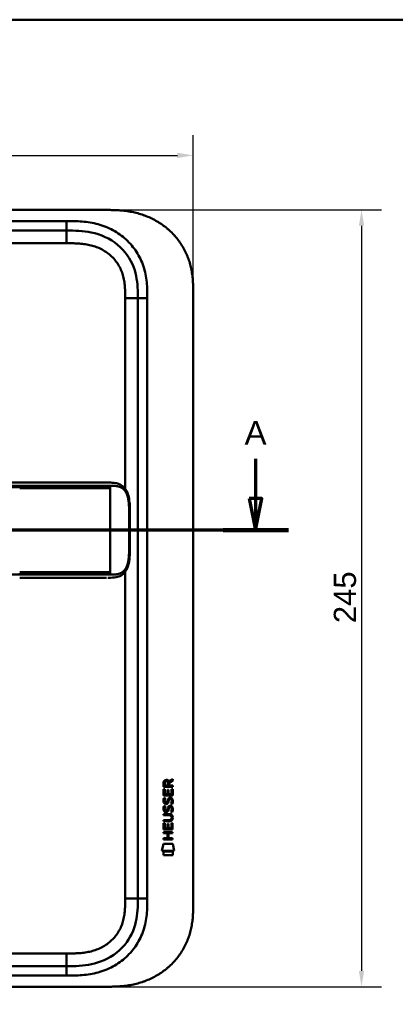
# Model space of a CAD drawing. Header units: millimetres. Extents: x 20 to 833, y 20 to 574.
# Tile 4 of 13: x 240 to 358, y 263 to 574. Entities that reach past the tile are written whole.
import ezdxf

# ---------------------------------------------------------------- set-up
doc = ezdxf.new("R2010")
doc.units = ezdxf.units.MM
doc.header["$LTSCALE"] = 2
for name, color, linetype, lineweight in [('Bemaßungen(DIN)', 7, 'Continuous', 25), ('Schnittansichtslinien(DIN)', 7, 'Continuous', 70), ('Sichtbare Kanten(DIN)', 7, 'Continuous', 50), ('Sichtbare tangentiale Kanten(DIN)', 7, 'Continuous', 50), ('Skizziergeometrie(DIN)', 7, 'Continuous', 50)]:
    doc.layers.add(name, color=color, linetype=linetype, lineweight=lineweight)
doc.styles.add('Aktuell-DINGroßer Text', font='arial.ttf')
doc.styles.add('STANDARD-DIN~0', font='arial.ttf')
doc.dimstyles.new('CAD-LAN', dxfattribs={"dimscale": 2, "dimtxt": 3.5, "dimasz": 2.5, "dimexe": 3.175, "dimexo": 0, "dimgap": 0.8, "dimtad": 1, "dimrnd": 1e-08, "dimtxsty": 'STANDARD-DIN~0', "dimcen": 0.09, "dimdle": 10, "dimclrd": 250, "dimclre": 250, "dimclrt": 250, "dimadec": 0, "dimazin": 2, "dimtfac": 1, "dimtmove": 0, "dimatfit": 3, "dimfxl": 1, "dimtolj": 1, "dimtzin": 0, "dimlwd": 25, "dimlwe": 25, "dimarcsym": 0})

# ---------------------------------------------------------------- blocks, each defined once
blk = doc.blocks.new('Ränder Standardrahmen')
at = {"layer": 'Skizziergeometrie(DIN)', "flags": 128}
blk.add_lwpolyline([(10, 10), (10, 287), (410, 287), (410, 10), (10, 10)], dxfattribs=at)
blk = doc.blocks.new('*D23')
at = {"layer": 'Bemaßungen(DIN)', "color": 250, "linetype": 'Continuous', "lineweight": 25, "true_color": 0x3f3f3f, "transparency": 16777216}
for p, q in [((266.33, 513.99), (353.83, 513.99)), ((347.48, 508.99), (347.48, 273.99)), ((266.89, 268.99), (353.83, 268.99))]:
    blk.add_line(p, q, dxfattribs=at)
at = {"layer": 'Bemaßungen(DIN)', "color": 250, "linetype": 'Continuous', "true_color": 0x3f3f3f, "transparency": 16777216}
for points in [[(346.65, 508.99), (348.32, 508.99), (347.48, 513.99)], [(346.65, 273.99), (348.32, 273.99), (347.48, 268.99)]]:
    blk.add_solid(points, dxfattribs=at)
at = {"layer": 'Defpoints', "color": 0, "linetype": 'Continuous', "transparency": 16777216}
for p in [(266.33, 513.99), (266.89, 268.99), (347.48, 268.99)]:
    blk.add_point(p, dxfattribs=at)
at = {"layer": 'Bemaßungen(DIN)', "color": 250, "linetype": 'Continuous', "lineweight": 25, "true_color": 0x3f3f3f, "transparency": 16777216, "insert": (338.73, 383.67), "char_height": 7, "attachment_point": 1, "rotation": 90, "style": 'STANDARD-DIN~0'}
blk.add_mtext('\\A1;245', dxfattribs=at)
blk = doc.blocks.new('*D24')
at = {"layer": 'Bemaßungen(DIN)', "color": 250, "linetype": 'Continuous', "lineweight": 25, "true_color": 0x3f3f3f, "transparency": 16777216}
for p, q in [((80.37, 487.21), (80.37, 537.56)), ((294.37, 487.21), (294.37, 537.56)), ((85.37, 531.21), (289.37, 531.21))]:
    blk.add_line(p, q, dxfattribs=at)
at = {"layer": 'Bemaßungen(DIN)', "color": 250, "linetype": 'Continuous', "true_color": 0x3f3f3f, "transparency": 16777216}
for points in [[(85.37, 532.04), (85.37, 530.37), (80.37, 531.21)], [(289.37, 532.04), (289.37, 530.37), (294.37, 531.21)]]:
    blk.add_solid(points, dxfattribs=at)
at = {"layer": 'Defpoints', "color": 0, "linetype": 'Continuous', "transparency": 16777216}
for p in [(294.37, 531.21), (80.37, 487.21), (294.37, 487.21)]:
    blk.add_point(p, dxfattribs=at)
at = {"layer": 'Bemaßungen(DIN)', "color": 250, "linetype": 'Continuous', "lineweight": 25, "true_color": 0x3f3f3f, "transparency": 16777216, "insert": (179.59, 539.83), "char_height": 7, "attachment_point": 1, "style": 'STANDARD-DIN~0'}
blk.add_mtext('\\A1;214', dxfattribs=at)
blk = doc.blocks.new('2DTransSchnitt0')
at = {"layer": 'Schnittansichtslinien(DIN)', "linetype": 'Continuous'}
for p, q in [((29.77, 217.74), (29.77, 211.49)), ((157.03, 217.74), (157.03, 211.49)), ((28.77, 211.49), (29.77, 206.49)), ((30.77, 211.49), (28.77, 211.49)), ((29.77, 211.49), (29.77, 206.49)), ((29.77, 206.49), (30.77, 211.49)), ((156.03, 211.49), (157.03, 206.49)), ((158.03, 211.49), (156.03, 211.49)), ((157.03, 211.49), (157.03, 206.49)), ((157.03, 206.49), (158.03, 211.49)), ((162.19, 206.49), (24.61, 206.49))]:
    blk.add_line(p, q, dxfattribs=at)
at = {"layer": 'Schnittansichtslinien(DIN)', "linetype": 'Continuous', "lineweight": 140}
for p, q in [((34.92, 206.49), (24.61, 206.49)), ((162.19, 206.49), (151.88, 206.49))]:
    blk.add_line(p, q, dxfattribs=at)
at = {"layer": 'Schnittansichtslinien(DIN)', "linetype": 'Continuous', "flags": 128}
for points in [[(28.77, 211.49), (29.77, 206.49), (30.77, 211.49), (28.77, 211.49)], [(156.03, 211.49), (157.03, 206.49), (158.03, 211.49), (156.03, 211.49)]]:
    blk.add_lwpolyline(points, dxfattribs=at)
at = {"layer": 'Schnittansichtslinien(DIN)'}
for points in [[(28.77, 211.49), (29.77, 206.49), (30.77, 211.49), (28.77, 211.49)], [(156.03, 211.49), (157.03, 206.49), (158.03, 211.49), (156.03, 211.49)]]:
    blk.add_solid(points, dxfattribs=at)
at = {"layer": 'Schnittansichtslinien(DIN)', "char_height": 3.73, "attachment_point": 7, "style": 'Aktuell-DINGroßer Text'}
for insert in [(28.01, 219.99), (155.28, 219.99)]:
    blk.add_mtext('A', dxfattribs=dict(at, insert=insert))

msp = doc.modelspace()

# ---------------------------------------------------------------- linework, layer by layer
at = {"layer": 'Sichtbare Kanten(DIN)'}
for p, q in [((266.3263, 513.9897), (108.4041, 513.9897)), ((254.3271, 507.4897), (109.4037, 507.4897)), ((276.8654, 486.2054), (276.8654, 296.774)), ((294.3654, 487.2054), (294.3654, 295.774)), ((239.5799, 427.9863), (112.7285, 427.9863)), ((266.9897, 397.9864), (266.9899, 397.9864)), ((285.0134, 332.0535), (285.0156, 333.3669)), ((285.3639, 333.323), (285.3632, 332.4347)), ((285.3632, 332.4347), (286.3808, 332.4339)), ((286.3808, 332.4339), (286.3816, 333.3222)), ((286.6784, 333.683), (287.8737, 334.4731)), ((286.7312, 333.2841), (286.7305, 332.4336)), ((286.7305, 332.4336), (287.8721, 332.4327)), ((287.8734, 334.039), (286.7312, 333.2841)), ((287.8721, 332.4327), (287.8718, 332.0512)), ((287.8737, 334.4731), (287.8734, 334.039)), ((285.0112, 329.3232), (285.0128, 331.3275)), ((287.8697, 329.3209), (285.0112, 329.3232)), ((285.0128, 331.3275), (285.3611, 331.3272)), ((287.8718, 332.0512), (285.0134, 332.0535)), ((285.3611, 331.3272), (285.3598, 329.7)), ((285.3598, 329.7), (286.2545, 329.6993)), ((286.2545, 329.6993), (286.2556, 331.1462)), ((286.2556, 331.1462), (286.6041, 331.1459)), ((286.6041, 331.1459), (286.6029, 329.699)), ((286.6029, 329.699), (287.5215, 329.6983)), ((287.5215, 329.6983), (287.5229, 331.3453)), ((287.5229, 331.3453), (287.8713, 331.345)), ((287.8713, 331.345), (287.8697, 329.3209)), ((285.1829, 328.5494), (285.5216, 328.4491)), ((285.3793, 327.2178), (285.3865, 327.2005)), ((286.0631, 327.12), (286.074, 327.1369)), ((287.1115, 328.2463), (287.0997, 328.2463)), ((285.0061, 323.0957), (285.0064, 323.4727)), ((286.6758, 323.0944), (285.0061, 323.0957)), ((285.0064, 323.4727), (286.6522, 323.4714)), ((285.1809, 326.0029), (285.5195, 325.9025)), ((285.3773, 324.6712), (285.3845, 324.6539)), ((286.0611, 324.5735), (286.0719, 324.5903)), ((287.1094, 325.6997), (287.0977, 325.6998)), ((285.0026, 318.5855), (285.0042, 320.5897)), ((285.0042, 320.5897), (285.3526, 320.5895)), ((285.0046, 321.1608), (285.0049, 321.5379)), ((286.6504, 321.1595), (285.0046, 321.1608)), ((285.0049, 321.5379), (286.6746, 321.5366)), ((285.3526, 320.5895), (285.3513, 318.9623)), ((286.246, 318.9616), (286.2471, 320.4085)), ((286.2471, 320.4085), (286.5956, 320.4083)), ((286.5956, 320.4083), (286.5944, 318.9614)), ((287.5129, 318.9606), (287.5143, 320.6078)), ((287.5143, 320.6078), (287.8627, 320.6075)), ((287.5559, 322.3093), (287.5558, 322.319)), ((287.8627, 320.6075), (287.8611, 318.5832)), ((285.0003, 317.415), (285.0006, 317.7921)), ((286.2434, 317.414), (285.0003, 317.415)), ((285.0006, 317.7921), (287.8592, 317.7899)), ((287.8611, 318.5832), (285.0026, 318.5855)), ((285.3513, 318.9623), (286.246, 318.9616)), ((286.2421, 315.8564), (286.2434, 317.414)), ((286.5944, 318.9614), (287.5129, 318.9606)), ((286.5997, 317.4137), (286.5985, 315.8561)), ((287.8589, 317.4127), (286.5997, 317.4137)), ((287.8592, 317.7899), (287.8589, 317.4127)), ((284.4677, 311.9032), (284.9267, 314.0361)), ((284.9267, 314.0361), (287.9329, 314.0337)), ((284.9988, 315.4804), (284.9991, 315.8574)), ((287.8574, 315.4781), (284.9988, 315.4804)), ((284.9991, 315.8574), (286.2421, 315.8564)), ((286.5985, 315.8561), (287.8577, 315.8551)), ((287.8577, 315.8551), (287.8574, 315.4781)), ((287.9329, 314.0337), (288.3828, 311.9001)), ((288.3828, 311.9001), (284.4677, 311.9032)), ((284.9262, 310.4754), (284.9271, 311.6174)), ((284.9271, 311.6174), (287.9241, 311.615)), ((287.9241, 311.615), (287.9232, 310.473)), ((287.9232, 310.473), (284.9262, 310.4754)), ((254.3271, 275.4897), (109.4037, 275.4897)), ((108.4041, 268.9897), (266.8863, 268.9897))]:
    msp.add_line(p, q, dxfattribs=at)
for centre, major_axis, ratio, start_param, end_param in [((286.5426, 332.5502), (0.9765, -1.2741), 0.51804149, 2.7627686, 3.73551306), ((285.1497, 332.4694), (-1.2419, -1.6396), 0.59949376, 2.73657233, 3.56737986), ((286.6453, 330.3284), (1.1034, 3.2961), 0.23129477, 2.81246194, 2.87342131), ((286.1246, 328.0117), (0.5741, 1.0041), 0.54384094, 2.75343041, 3.21372411), ((286.0047, 327.1445), (0.0982, 0.1394), 0.36417157, 4.48449266, 4.7925708), ((286.4518, 326.5595), (0.8393, 1.6425), 0.45910241, 5.97618772, 6.49757551), ((286.7291, 328.0287), (1.192, 3.5398), 0.22151613, 2.82630526, 2.88544623), ((286.1303, 325.4739), (0.5826, 1.0124), 0.54160498, 2.75690927, 3.21474058), ((286.0027, 324.598), (0.0982, 0.1394), 0.36417158, 4.48449266, 4.7925708), ((282.831, 318.7975), (4.8136, 4.3126), 0.37426609, 5.95992819, 6.67839211), ((286.451, 324.0151), (0.838, 1.6403), 0.45945215, 5.97601121, 6.497704), ((282.835, 325.8417), (4.8083, -4.3226), 0.37420137, 5.88811297, 6.60645232), ((264.1227, 342.1461), (23.2662, -20.361), 0.13713392, 6.12750203, 6.40243503)]:
    msp.add_ellipse(centre, major_axis=major_axis, ratio=ratio, start_param=start_param, end_param=end_param, dxfattribs=at)
for points, degree, knots in [([(294.3654, 487.2054), (294.3655, 487.7728), (294.3649, 488.9161), (294.3293, 490.3651), (294.2469, 491.8259), (294.1363, 493.0021), (293.9275, 494.4759), (293.6993, 495.6551), (293.3284, 497.1215), (292.9608, 498.285), (292.4085, 499.7185), (291.892, 500.8449), (291.1533, 502.2181), (290.4888, 503.2849), (289.5698, 504.5698), (288.7661, 505.5552), (287.6818, 506.7255), (286.7536, 507.6092), (285.5252, 508.6412), (284.4914, 509.4059), (283.1445, 510.2801), (282.0269, 510.9124), (280.5895, 511.6156), (279.4111, 512.1077), (277.9123, 512.6345), (276.6964, 512.986), (275.1644, 513.3416), (273.9325, 513.5614), (272.3927, 513.7636), (271.1635, 513.8717), (269.636, 513.9532), (268.1196, 513.9893), (266.9215, 513.9902), (266.3263, 513.9897)], 3, [0.000002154, 0.000002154, 0.000002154, 0.000002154, 0.04166657, 0.08333314, 0.104166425, 0.145832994, 0.166666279, 0.208332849, 0.229166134, 0.270832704, 0.291665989, 0.333332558, 0.354165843, 0.395832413, 0.416665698, 0.458332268, 0.479165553, 0.520832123, 0.541665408, 0.583331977, 0.604165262, 0.645831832, 0.666665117, 0.708331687, 0.729164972, 0.770831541, 0.791664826, 0.833331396, 0.854164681, 0.895831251, 0.916664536, 0.958331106, 0.999997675, 0.999997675, 0.999997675, 0.999997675]), ([(254.3271, 507.4897), (256.9589, 507.4897), (259.6015, 507.4398), (262.123, 506.9204), (265.1936, 506.2879), (268.1176, 504.9686), (270.4994, 502.9893), (272.8087, 501.0702), (274.5677, 498.5615), (275.5848, 495.8323), (276.4351, 493.5508), (276.7658, 491.1152), (276.8402, 488.6537), (276.8649, 487.8373), (276.8654, 487.019), (276.8654, 486.2054)], 3, [-3.58789452, -3.58789452, -3.58789452, -3.58789452, -2.82658281, -2.82658281, -2.82658281, -1.89951254, -1.89951254, -1.89951254, -1.00062991, -1.00062991, -1.00062991, -0.24922057, -0.24922057, -0.24922057, 0, 0, 0, 0]), ([(239.5841, 427.9863), (243.5176, 427.9863), (247.4593, 427.9863), (253.6193, 427.9863), (255.8591, 427.9864), (259.539, 427.9864), (261.0209, 427.9864), (263.2038, 427.9863), (263.9726, 427.9864), (264.9249, 427.9863), (265.1565, 427.9863), (265.4558, 427.9863), (265.5299, 427.9863), (265.6273, 427.9863), (265.6516, 427.9863), (265.6836, 427.9863), (265.6916, 427.9863), (265.7021, 427.9863), (265.7048, 427.9863), (265.7082, 427.9863), (265.709, 427.9863), (265.7101, 427.9863), (265.7104, 427.9863), (265.7108, 427.9863), (265.7108, 427.9863), (265.711, 427.9863), (265.7111, 427.9863), (265.711, 427.9863)], 3, [0, 0, 0, 0, 1.18030513, 1.18030513, 1.85221023, 1.85221023, 2.31117027, 2.31117027, 2.57479369, 2.57479369, 2.6623324, 2.6623324, 2.6914953, 2.6914953, 2.70121566, 2.70121566, 2.70445583, 2.70445583, 2.70553596, 2.70553596, 2.70589608, 2.70589608, 2.70601618, 2.70601618, 2.70605624, 2.70605624, 2.70608732, 2.70608732, 2.70608732, 2.70608732]), ([(267.3552, 427.9863), (267.3549, 427.9863), (267.2335, 427.9863), (266.9903, 427.9862), (266.67, 427.9864), (266.3427, 427.9864), (266.0057, 427.9863), (265.7931, 427.9863), (265.711, 427.9863)], 5, [25.640765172, 25.640765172, 25.640765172, 25.640765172, 25.640765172, 25.640765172, 25.64100059, 25.735204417, 25.829408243, 25.887845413, 25.887845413, 25.887845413, 25.887845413, 25.887845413, 25.887845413]), ([(267.3727, 427.9863), (267.3727, 427.9863), (267.3728, 427.9863), (267.373, 427.9863), (267.3731, 427.9863), (267.3734, 427.9863), (267.3735, 427.9863), (267.3739, 427.9863), (267.3741, 427.9863), (267.3747, 427.9863), (267.3751, 427.9863), (267.3761, 427.9863), (267.3768, 427.9863), (267.3791, 427.9863), (267.3806, 427.9863), (267.3864, 427.9863), (267.3905, 427.9863), (267.4066, 427.9863), (267.4183, 427.9863), (267.4648, 427.9863), (267.499, 427.9863), (267.6363, 427.9862), (267.7391, 427.986), (268.1506, 427.9837), (268.4579, 427.9787), (269.6746, 427.9192), (270.5662, 427.7773), (271.7605, 427.1756), (272.1487, 426.8929), (272.9283, 426.073), (273.3006, 425.4691), (273.8114, 424.1888), (273.9851, 423.5285), (274.2271, 422.1371), (274.2952, 421.3934), (274.382, 419.6129), (274.3743, 418.5664), (274.3741, 414.8713), (274.3742, 412.2188), (274.3742, 407.633), (274.4394, 405.6526), (274.0962, 402.9507), (273.9231, 402.1414), (273.431, 400.7801), (273.1178, 400.1976), (272.4095, 399.3113), (272.0184, 398.9747), (271.1075, 398.4361), (270.5692, 398.2547), (269.264, 398.0047), (268.4692, 397.9885), (267.6205, 397.9865), (267.572, 397.9864), (267.4991, 397.9863), (267.4748, 397.9863), (267.438, 397.9863), (267.4257, 397.9863), (267.4069, 397.9863), (267.4006, 397.9863), (267.3909, 397.9863), (267.3876, 397.9863), (267.3825, 397.9863), (267.3808, 397.9863), (267.378, 397.9863), (267.3771, 397.9863), (267.3756, 397.9863), (267.375, 397.9863), (267.3742, 397.9863), (267.3739, 397.9863), (267.3734, 397.9863), (267.3732, 397.9863), (267.373, 397.9863), (267.3729, 397.9863), (267.3727, 397.9863), (267.3726, 397.9863), (267.3725, 397.9863)], 3, [0, 0, 0, 0, 0.00002517, 0.00002517, 0.0000657, 0.0000657, 0.00010821, 0.00010821, 0.00017379, 0.00017379, 0.00028675, 0.00028675, 0.00051357, 0.00051357, 0.00104993, 0.00104993, 0.00260387, 0.00260387, 0.00726165, 0.00726165, 0.02122921, 0.02122921, 0.06312852, 0.06312852, 0.18884168, 0.18884168, 0.56899508, 0.56899508, 0.77197744, 0.77197744, 1.03154246, 1.03154246, 1.24813073, 1.24813073, 1.47197292, 1.47197292, 1.78480247, 1.78480247, 2.58052663, 2.58052663, 3.16055396, 3.16055396, 3.41578773, 3.41578773, 3.65196949, 3.65196949, 3.86579888, 3.86579888, 4.11088265, 4.11088265, 4.43686919, 4.43686919, 4.45665191, 4.45665191, 4.46654379, 4.46654379, 4.471493, 4.471493, 4.47397333, 4.47397333, 4.47522072, 4.47522072, 4.47585242, 4.47585242, 4.47617653, 4.47617653, 4.47634667, 4.47634667, 4.47643896, 4.47643896, 4.47649043, 4.47649043, 4.47651878, 4.47651878, 4.47654878, 4.47654878, 4.47654878, 4.47654878]), ([(266.2078, 397.9863), (265.822, 397.9863), (265.4552, 397.9863), (264.6509, 397.9863), (264.2316, 397.9863), (262.9666, 397.9863), (262.0779, 397.9863), (259.205, 397.9863), (257.1245, 397.9863), (251.9774, 397.9863), (248.8686, 397.9863), (243.7072, 397.9863), (241.6434, 397.9863), (239.5799, 397.9863)], 3, [0, 0, 0, 0, 0.15341729, 0.15341729, 0.30477176, 0.30477176, 0.5966116, 0.5966116, 1.22499546, 1.22499546, 2.15453416, 2.15453416, 2.77360416, 2.77360416, 2.77360416, 2.77360416]), ([(266.9899, 397.9864), (266.9899, 397.9864), (266.9898, 397.9864), (266.9898, 397.9864), (266.9898, 397.9864), (266.9896, 397.9864), (266.9895, 397.9864), (266.989, 397.9864), (266.9886, 397.9864), (266.9869, 397.9864), (266.9855, 397.9864), (266.9798, 397.9864), (266.9753, 397.9864), (266.957, 397.9864), (266.9427, 397.9864), (266.8852, 397.9864), (266.8408, 397.9864), (266.661, 397.9863), (266.5209, 397.9863), (266.3246, 397.9863), (266.2718, 397.9863), (266.2142, 397.9863), (266.2129, 397.9863), (266.2106, 397.9863), (266.2096, 397.9863), (266.2083, 397.9863), (266.2082, 397.9863), (266.208, 397.9863), (266.208, 397.9863), (266.2079, 397.9863), (266.2078, 397.9863), (266.2078, 397.9863)], 3, [0.000046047, 0.000046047, 0.000046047, 0.000046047, 0.000073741, 0.000073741, 0.000115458, 0.000115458, 0.000218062, 0.000218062, 0.000461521, 0.000461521, 0.00119141, 0.00119141, 0.003379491, 0.003379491, 0.009941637, 0.009941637, 0.029627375, 0.029627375, 0.088699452, 0.088699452, 0.110842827, 0.110842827, 0.111361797, 0.111361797, 0.111751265, 0.111751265, 0.111798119, 0.111798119, 0.111811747, 0.111811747, 0.111821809, 0.111821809, 0.111821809, 0.111821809]), ([(287.5558, 322.319), (287.5558, 322.3656), (287.5534, 322.4125), (287.5372, 322.5479), (287.5148, 322.6355), (287.4403, 322.7861), (287.394, 322.8476), (287.274, 322.9533), (287.2031, 322.9934), (286.9861, 323.0768), (286.8265, 323.0942), (286.6758, 323.0944)], 3, [0, 0, 0, 0, 0.014004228, 0.014004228, 0.040894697, 0.040894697, 0.064390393, 0.064390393, 0.08887549, 0.08887549, 0.134135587, 0.134135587, 0.134135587, 0.134135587]), ([(276.8654, 296.774), (276.8654, 294.3501), (276.8169, 291.8906), (276.2935, 289.548), (275.7024, 286.9024), (274.5203, 284.3738), (272.7459, 282.236), (270.757, 279.8396), (268.0678, 277.9906), (265.0967, 276.9002), (262.6546, 276.0039), (260.0383, 275.6258), (257.3779, 275.5281), (256.3643, 275.4908), (255.3446, 275.4897), (254.3271, 275.4897)], 3, [-3.58789453, -3.58789453, -3.58789453, -3.58789453, -2.84540912, -2.84540912, -2.84540912, -2.00687471, -2.00687471, -2.00687471, -1.06696067, -1.06696067, -1.06696067, -0.2943581, -0.2943581, -0.2943581, 0, 0, 0, 0]), ([(266.8863, 268.9897), (267.2968, 268.9902), (268.3094, 268.9946), (269.636, 269.0262), (271.1635, 269.1078), (272.3927, 269.2158), (273.9326, 269.418), (275.1644, 269.6378), (276.6964, 269.9934), (277.9124, 270.3449), (279.4112, 270.8718), (280.5895, 271.3639), (282.0269, 272.0671), (283.1445, 272.6993), (284.4915, 273.5736), (285.5252, 274.3383), (286.7536, 275.3702), (287.6818, 276.254), (288.7661, 277.4242), (289.5699, 278.4097), (290.4888, 279.6946), (291.1533, 280.7614), (291.892, 282.1345), (292.4086, 283.2609), (292.9608, 284.6945), (293.3284, 285.858), (293.6993, 287.3243), (293.9276, 288.5035), (294.1363, 289.9774), (294.2469, 291.1536), (294.3293, 292.6143), (294.3649, 294.0633), (294.3655, 295.2066), (294.3654, 295.774)], 3, [0.013042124, 0.013042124, 0.013042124, 0.013042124, 0.041667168, 0.083333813, 0.104167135, 0.14583378, 0.166667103, 0.208333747, 0.22916707, 0.270833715, 0.291667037, 0.333333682, 0.354167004, 0.395833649, 0.416666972, 0.458333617, 0.479166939, 0.520833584, 0.541666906, 0.583333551, 0.604166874, 0.645833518, 0.666666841, 0.708333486, 0.729166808, 0.770833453, 0.791666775, 0.83333342, 0.854166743, 0.895833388, 0.91666671, 0.958333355, 0.999995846, 0.999995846, 0.999995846, 0.999995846])]:
    msp.add_open_spline(points, degree=degree, knots=knots, dxfattribs=at)
for points in [[(267.3727, 427.9863), (267.3669, 427.9863), (267.361, 427.9863), (267.3552, 427.9863)], [(267.3552, 397.9863), (267.361, 397.9863), (267.3668, 397.9863), (267.3725, 397.9863)], [(285.0156, 333.3669), (285.0297, 333.8085), (285.2617, 334.2706), (285.8747, 334.2701)], [(286.3816, 333.3222), (286.3818, 333.5952), (286.2948, 333.9207), (285.8794, 333.921)], [(285.0593, 327.0709), (284.9688, 327.3117), (284.9399, 327.5449), (284.9818, 327.8732)], [(284.9818, 327.8732), (284.9996, 328.0124), (285.041, 328.2193), (285.1119, 328.3925)], [(285.6187, 326.6103), (285.3953, 326.6432), (285.1656, 326.7886), (285.0593, 327.0709)], [(285.1119, 328.3925), (285.1314, 328.4419), (285.1829, 328.5493), (285.1829, 328.5494)], [(285.3666, 327.9846), (285.3026, 327.7321), (285.2963, 327.5078), (285.3547, 327.2917)], [(285.5216, 328.4491), (285.5215, 328.449), (285.4016, 328.1224), (285.3666, 327.9846)], [(285.5913, 326.9877), (285.7383, 326.9278), (285.9267, 326.9636), (286.032, 327.0782)], [(285.7733, 326.5975), (285.6727, 326.5988), (285.6517, 326.6054), (285.6187, 326.6103)], [(286.4012, 326.962), (286.2859, 326.7522), (286.0908, 326.5935), (285.7733, 326.5975)], [(286.074, 327.1369), (286.1427, 327.2465), (286.1996, 327.41), (286.2546, 327.6552)], [(286.2546, 327.6552), (286.3387, 328.023), (286.4409, 328.2343), (286.5819, 328.4018)], [(286.5939, 327.5048), (286.5395, 327.2649), (286.4771, 327.0999), (286.4012, 326.962)], [(286.5819, 328.4018), (286.6749, 328.5121), (286.8052, 328.5844), (286.9849, 328.6084)], [(286.6426, 327.7034), (286.6349, 327.6733), (286.5947, 327.5072), (286.5939, 327.5048)], [(286.8286, 328.1284), (286.7579, 328.0398), (286.6973, 327.9016), (286.6426, 327.7034)], [(287.0997, 328.2463), (286.978, 328.2464), (286.9028, 328.2137), (286.8286, 328.1284)], [(286.9828, 326.0618), (287.2702, 326.1002), (287.553, 326), (287.7466, 325.6835)], [(286.9849, 328.6084), (287.2722, 328.6468), (287.555, 328.5465), (287.7486, 328.2301)], [(287.3035, 326.6636), (287.3036, 326.6636), (287.4583, 326.9176), (287.5173, 327.2023)], [(287.6722, 326.5768), (287.6518, 326.5815), (287.3036, 326.6636), (287.3035, 326.6636)], [(287.5173, 327.2023), (287.5863, 327.5354), (287.5859, 327.8114), (287.4797, 328.0087)], [(287.8969, 327.2952), (287.867, 326.9641), (287.709, 326.6345), (287.6722, 326.5768)], [(287.7486, 328.2301), (287.8587, 328.0494), (287.9125, 327.8305), (287.9122, 327.5607)], [(287.9122, 327.5607), (287.9122, 327.4759), (287.9055, 327.3901), (287.8969, 327.2952)], [(285.0573, 324.5243), (284.9667, 324.7651), (284.9378, 324.9984), (284.9798, 325.3266)], [(284.9798, 325.3266), (284.9976, 325.4658), (285.039, 325.6727), (285.1099, 325.8459)], [(285.6166, 324.0637), (285.3932, 324.0966), (285.1636, 324.242), (285.0573, 324.5243)], [(285.1099, 325.8459), (285.1294, 325.8954), (285.1808, 326.0028), (285.1809, 326.0029)], [(285.3646, 325.438), (285.3005, 325.1855), (285.2943, 324.9612), (285.3527, 324.7452)], [(285.5195, 325.9025), (285.5195, 325.9024), (285.3996, 325.5759), (285.3646, 325.438)], [(285.5893, 324.4412), (285.7362, 324.3813), (285.9246, 324.4171), (286.0299, 324.5317)], [(285.7713, 324.051), (285.6706, 324.0523), (285.6497, 324.0588), (285.6166, 324.0637)], [(286.3992, 324.4155), (286.2838, 324.2057), (286.0888, 324.0469), (285.7713, 324.051)], [(286.0719, 324.5903), (286.1406, 324.6999), (286.1976, 324.8634), (286.2526, 325.1087)], [(286.2526, 325.1087), (286.3366, 325.4765), (286.4389, 325.6878), (286.5799, 325.8552)], [(286.5919, 324.9582), (286.5374, 324.7183), (286.475, 324.5534), (286.3992, 324.4155)], [(286.5799, 325.8552), (286.6729, 325.9656), (286.8032, 326.0378), (286.9828, 326.0618)], [(286.6406, 325.1569), (286.6329, 325.1268), (286.5927, 324.9606), (286.5919, 324.9582)], [(286.8266, 325.5819), (286.7559, 325.4932), (286.6953, 325.3551), (286.6406, 325.1569)], [(287.0977, 325.6998), (286.976, 325.6999), (286.9008, 325.6671), (286.8266, 325.5819)], [(287.3015, 324.117), (287.3015, 324.1171), (287.4563, 324.3711), (287.5153, 324.6557)], [(287.6702, 324.0303), (287.6498, 324.0349), (287.3016, 324.117), (287.3015, 324.117)], [(287.5153, 324.6557), (287.5842, 324.9888), (287.5839, 325.2649), (287.4777, 325.4622)], [(287.8949, 324.7487), (287.865, 324.4176), (287.7069, 324.0879), (287.6702, 324.0303)], [(287.7466, 325.6835), (287.8567, 325.5029), (287.9104, 325.2839), (287.9102, 325.0142)], [(287.9102, 325.0142), (287.9101, 324.9293), (287.9034, 324.8436), (287.8949, 324.7487)]]:
    msp.add_open_spline(points, degree=3, dxfattribs=at)
at = {"layer": 'Sichtbare tangentiale Kanten(DIN)'}
for p, q in [((254.3271, 507.4897), (254.3271, 510.4897)), ((254.3476, 503.4897), (254.3476, 507.4897)), ((254.3476, 503.4897), (154.4629, 503.4897)), ((272.8654, 426.0844), (272.8654, 486.2053)), ((272.8654, 486.2053), (276.8654, 486.2053)), ((276.8654, 486.2054), (279.8651, 486.2054)), ((239.5799, 426.5392), (239.5799, 426.9964)), ((268.092, 426.9964), (268.092, 426.5365)), ((268.092, 426.2365), (268.092, 426.5365)), ((268.092, 399.7363), (268.092, 426.2365)), ((239.5799, 398.9763), (239.5799, 399.4337)), ((268.092, 399.4363), (268.092, 399.7363)), ((268.092, 399.4363), (268.092, 398.9763)), ((272.8654, 296.7741), (272.8654, 399.8883)), ((272.8654, 296.7741), (276.8654, 296.7741)), ((279.8654, 296.774), (276.8654, 296.774)), ((154.4629, 279.4897), (254.3476, 279.4897)), ((254.3476, 279.4897), (254.3476, 275.4897)), ((254.3271, 275.4897), (254.3271, 272.4903))]:
    msp.add_line(p, q, dxfattribs=at)
for points in [[(254.3271, 510.4897), (206.0193, 510.4897), (157.7116, 510.4897), (109.4037, 510.4891)], [(279.8654, 296.774), (279.8654, 359.9177), (279.8654, 423.0614), (279.8651, 486.2054)], [(109.4037, 272.4897), (157.7115, 272.4897), (206.0192, 272.4897), (254.3271, 272.4903)]]:
    msp.add_open_spline(points, degree=3, dxfattribs=at)
for points, degree, knots in [([(279.8412, 488.6627), (279.8154, 489.57), (279.7671, 490.3751), (279.6848, 491.1841), (279.6833, 491.1981), (279.6819, 491.2121), (279.6805, 491.2261), (279.5955, 492.0486), (279.472, 492.8802), (279.3038, 493.6998), (279.3024, 493.7067), (279.301, 493.7136), (279.2996, 493.7204), (279.1299, 494.5437), (278.9136, 495.3625), (278.6494, 496.1602), (278.6482, 496.1637), (278.6471, 496.1673), (278.6459, 496.1709), (278.1127, 497.7777), (277.3678, 499.3393), (276.4571, 500.7492), (275.5431, 502.1644), (274.4183, 503.4936), (273.169, 504.6398), (271.9212, 505.7847), (270.5084, 506.786), (269.0235, 507.5909), (267.5497, 508.3899), (265.9538, 509.0248), (264.3207, 509.4762), (264.3144, 509.4779), (264.3081, 509.4797), (264.3018, 509.4814), (263.4913, 509.7047), (262.67, 509.8841), (261.8435, 510.0249), (261.8355, 510.0262), (261.8276, 510.0276), (261.8196, 510.0289), (260.9965, 510.1684), (260.1681, 510.2695), (259.3471, 510.3391), (259.3324, 510.3403), (259.3177, 510.3416), (259.3029, 510.3428), (258.4955, 510.4101), (257.6987, 510.4484), (256.8312, 510.4691), (256.8169, 510.4694), (256.8027, 510.4697), (256.7884, 510.4701), (255.9408, 510.4896), (255.134, 510.4897), (254.3271, 510.4897)], 3, [19.18890158, 19.18890158, 19.18890158, 19.18890158, 19.43734706, 19.43734706, 19.43734706, 19.4416429, 19.4416429, 19.4416429, 19.69417468, 19.69417468, 19.69417468, 19.69629599, 19.69629599, 19.69629599, 19.95003749, 19.95003749, 19.95003749, 19.95117963, 19.95117963, 19.95117963, 20.46244031, 20.46244031, 20.46244031, 20.97559642, 20.97559642, 20.97559642, 21.48815418, 21.48815418, 21.48815418, 21.99689777, 21.99689777, 21.99689777, 21.99886783, 21.99886783, 21.99886783, 22.2512956, 22.2512956, 22.2512956, 22.25372752, 22.25372752, 22.25372752, 22.50506352, 22.50506352, 22.50506352, 22.509571, 22.509571, 22.509571, 22.75691668, 22.75691668, 22.75691668, 22.760988, 22.760988, 22.760988, 23.00307279, 23.00307279, 23.00307279, 23.00307279]), ([(272.8654, 486.2054), (272.8654, 486.4404), (272.8654, 486.6754), (272.8649, 486.9104), (272.8646, 487.054), (272.8638, 487.1975), (272.8627, 487.3411), (272.8622, 487.4129), (272.8616, 487.4847), (272.8609, 487.5565), (272.8595, 487.7), (272.8575, 487.8436), (272.8549, 487.9872), (272.8536, 488.0632), (272.852, 488.1393), (272.8504, 488.2154), (272.8487, 488.2915), (272.8467, 488.3676), (272.8446, 488.4436), (272.8403, 488.5958), (272.8353, 488.7479), (272.8288, 488.9056), (272.8163, 489.2134), (272.8003, 489.5072), (272.7782, 489.8115), (272.7777, 489.819), (272.7771, 489.8264), (272.7766, 489.8339), (272.7313, 490.4498), (272.6654, 491.0382), (272.5694, 491.6266), (272.5679, 491.6354), (272.5664, 491.6443), (272.565, 491.6532), (272.4672, 492.2463), (272.3389, 492.8326), (272.1735, 493.4099), (272.1723, 493.4141), (272.1711, 493.4184), (272.1699, 493.4226), (272.001, 494.0103), (271.7921, 494.5927), (271.546, 495.1514), (271.2975, 495.7154), (271.0051, 496.2688), (270.677, 496.7933), (270.3469, 497.3209), (269.9749, 497.8289), (269.5718, 498.3034), (269.1677, 498.7789), (268.7248, 499.2298), (268.2565, 499.644), (267.7898, 500.0568), (267.2921, 500.4385), (266.7725, 500.7839), (266.2539, 501.1288), (265.7104, 501.4395), (265.1523, 501.7128), (264.5944, 501.986), (264.0147, 502.2252), (263.4291, 502.4272), (263.4258, 502.4283), (263.4224, 502.4295), (263.4191, 502.4306), (262.8404, 502.6298), (262.245, 502.7965), (261.6466, 502.9314), (261.6414, 502.9326), (261.6361, 502.9338), (261.6308, 502.9349), (261.042, 503.0671), (260.4504, 503.1689), (259.8509, 503.247), (259.8418, 503.2482), (259.8326, 503.2494), (259.8234, 503.2506), (259.231, 503.3271), (258.6435, 503.3796), (258.0271, 503.4162), (258.0198, 503.4166), (258.0125, 503.417), (258.0051, 503.4175), (257.7001, 503.4354), (257.4061, 503.4484), (257.1052, 503.4585), (256.7958, 503.4689), (256.4877, 503.4758), (256.1804, 503.4805), (255.5673, 503.4897), (254.9571, 503.4898), (254.3476, 503.4897)], 3, [0, 0, 0, 0, 0.07049582, 0.07049582, 0.07049582, 0.11358018, 0.11358018, 0.11358018, 0.13512236, 0.13512236, 0.13512236, 0.17820672, 0.17820672, 0.17820672, 0.20103674, 0.20103674, 0.20103674, 0.22386677, 0.22386677, 0.22386677, 0.26952681, 0.26952681, 0.26952681, 0.35865628, 0.35865628, 0.35865628, 0.3608469, 0.3608469, 0.3608469, 0.54095969, 0.54095969, 0.54095969, 0.54367641, 0.54367641, 0.54367641, 0.72524064, 0.72524064, 0.72524064, 0.72656444, 0.72656444, 0.72656444, 0.91141448, 0.91141448, 0.91141448, 1.0980359, 1.0980359, 1.0980359, 1.28576856, 1.28576856, 1.28576856, 1.47393697, 1.47393697, 1.47393697, 1.66150152, 1.66150152, 1.66150152, 1.84874402, 1.84874402, 1.84874402, 2.03592531, 2.03592531, 2.03592531, 2.0369996, 2.0369996, 2.0369996, 2.22191769, 2.22191769, 2.22191769, 2.22355177, 2.22355177, 2.22355177, 2.40551847, 2.40551847, 2.40551847, 2.40829945, 2.40829945, 2.40829945, 2.58818747, 2.58818747, 2.58818747, 2.59032342, 2.59032342, 2.59032342, 2.67949172, 2.67949172, 2.67949172, 2.77116466, 2.77116466, 2.77116466, 2.95408383, 2.95408383, 2.95408383, 2.95408383]), ([(279.8651, 486.2054), (279.8651, 486.3248), (279.8651, 486.4442), (279.8651, 486.6636), (279.8651, 486.7636), (279.8646, 486.9635), (279.8643, 487.0635), (279.8613, 487.6632), (279.8554, 488.1632), (279.8412, 488.6627)], 3, [18.94311531, 18.94311531, 18.94311531, 18.94311531, 18.978937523, 18.978937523, 19.008932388, 19.008932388, 19.038927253, 19.038927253, 19.188901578, 19.188901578, 19.188901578, 19.188901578]), ([(112.7285, 426.9965), (118.0225, 426.9964), (123.2982, 426.9964), (128.5826, 426.9964), (147.9314, 426.9964), (167.2798, 426.9964), (186.6454, 426.9964), (199.6502, 426.9964), (212.6158, 426.9964), (225.6259, 426.9964), (230.2749, 426.9964), (234.9352, 426.9964), (239.5799, 426.9964)], 3, [0, 0, 0, 0, 1.58564176, 1.58564176, 1.58564176, 7.39154159, 7.39154159, 7.39154159, 11.29043221, 11.29043221, 11.29043221, 12.68363199, 12.68363199, 12.68363199, 12.68363199]), ([(239.5791, 426.5392), (239.5788, 426.5392), (237.993, 426.5392), (234.822, 426.5392), (228.4813, 426.5392), (218.9679, 426.5392), (206.2782, 426.5391), (192.0115, 426.5393), (176.1582, 426.5391), (160.2916, 426.5394), (144.4353, 426.5389), (131.7594, 426.5396), (122.2061, 426.5387), (115.8727, 426.5398), (112.7285, 426.5388)], 5, [0, 0, 0, 0, 0, 0, 0.00011489, 0.79293644, 1.58575799, 3.17140109, 4.75704419, 6.34268728, 7.92833038, 9.51397348, 11.09961657, 12.68816757, 12.68816757, 12.68816757, 12.68816757, 12.68816757, 12.68816757]), ([(239.5799, 426.9964), (239.5849, 426.9964), (239.5899, 426.9964), (239.5949, 426.9964), (240.223, 426.9963), (240.8508, 426.9963), (241.4781, 426.9963), (242.1055, 426.9963), (242.7324, 426.9963), (243.3589, 426.9964), (243.9854, 426.9964), (244.6115, 426.9964), (245.2373, 426.9964), (245.8631, 426.9964), (246.4886, 426.9964), (247.1141, 426.9964), (247.7397, 426.9963), (248.3653, 426.9963), (248.9912, 426.9963), (249.6171, 426.9964), (250.2433, 426.9964), (250.87, 426.9964), (251.4968, 426.9964), (252.1241, 426.9964), (252.7523, 426.9964), (253.3806, 426.9964), (254.0097, 426.9964), (254.6391, 426.9964), (255.2685, 426.9964), (255.898, 426.9963), (256.5253, 426.9963), (257.1525, 426.9963), (257.7772, 426.9964), (258.3967, 426.9965), (259.0162, 426.9965), (259.6305, 426.9966), (260.2372, 426.9965), (260.8439, 426.9965), (261.4432, 426.9964), (262.0306, 426.9964), (262.6181, 426.9964), (263.1934, 426.9964), (263.7486, 426.9964), (264.3039, 426.9965), (264.8389, 426.9964), (265.3478, 426.9964), (265.8566, 426.9964), (266.339, 426.9964), (266.794, 426.9964), (267.0216, 426.9964), (267.2424, 426.9964), (267.4578, 426.9963), (267.674, 426.9963), (267.8847, 426.9964), (268.092, 426.9964)], 3, [0, 0, 0, 0, 0.00150168, 0.00150168, 0.00150168, 0.18990933, 0.18990933, 0.18990933, 0.37831699, 0.37831699, 0.37831699, 0.56672464, 0.56672464, 0.56672464, 0.75513229, 0.75513229, 0.75513229, 0.94353995, 0.94353995, 0.94353995, 1.1319476, 1.1319476, 1.1319476, 1.32035525, 1.32035525, 1.32035525, 1.50876291, 1.50876291, 1.50876291, 1.69717056, 1.69717056, 1.69717056, 1.88557821, 1.88557821, 1.88557821, 2.07398587, 2.07398587, 2.07398587, 2.26239352, 2.26239352, 2.26239352, 2.45080117, 2.45080117, 2.45080117, 2.63920883, 2.63920883, 2.63920883, 2.82761648, 2.82761648, 2.82761648, 2.92182031, 2.92182031, 2.92182031, 3.01642875, 3.01642875, 3.01642875, 3.01642875]), ([(268.092, 426.5365), (267.9779, 426.5365), (267.8694, 426.5366), (267.7573, 426.5366), (266.7349, 426.5366), (265.5569, 426.5366), (264.2539, 426.5367), (263.4263, 426.5368), (262.5542, 426.5368), (261.6569, 426.537), (261.0793, 426.5371), (260.4913, 426.5372), (259.8967, 426.5373), (259.3021, 426.5374), (258.7011, 426.5375), (258.0962, 426.5376), (257.4914, 426.5377), (256.8829, 426.5378), (256.2721, 426.5379), (255.6614, 426.538), (255.0485, 426.5381), (254.434, 426.5382), (250.1331, 426.5389), (245.7751, 426.5392), (241.437, 426.5392), (240.8176, 426.5392), (240.1983, 426.5392), (239.5799, 426.5392)], 3, [0, 0, 0, 0, 0.04983172, 0.04983172, 0.04983172, 0.50458984, 0.50458984, 0.50458984, 0.79343276, 0.79343276, 0.79343276, 0.97933302, 0.97933302, 0.97933302, 1.16523327, 1.16523327, 1.16523327, 1.35113353, 1.35113353, 1.35113353, 1.53703379, 1.53703379, 1.53703379, 2.83833561, 2.83833561, 2.83833561, 3.02412097, 3.02412097, 3.02412097, 3.02412097]), ([(239.5799, 426.2426), (239.9513, 426.2426), (240.6945, 426.2426), (241.8095, 426.2426), (243.2964, 426.2426), (245.1559, 426.2424), (247.0154, 426.2422), (248.8746, 426.2419), (250.7317, 426.2415), (252.585, 426.2409), (254.4321, 426.2401), (256.2704, 426.2394), (258.0962, 426.2386), (260.2616, 426.2377), (262.7218, 426.2369), (264.7931, 426.2366), (266.3608, 426.2365), (267.4659, 426.2366), (268.0235, 426.2365), (268.092, 426.2365)], 5, [33.33264586, 33.33264586, 33.33264586, 33.33264586, 33.33264586, 33.33264586, 33.51834921, 33.70424946, 33.89014972, 34.07604998, 34.26195024, 34.4478505, 34.63375076, 34.81965102, 35.00555128, 35.19145154, 35.3773518, 35.56325206, 35.93505258, 36.30685309, 36.35668481, 36.35668481, 36.35668481, 36.35668481, 36.35668481, 36.35668481]), ([(268.0921, 426.9964), (268.1637, 426.9964), (268.3069, 426.9964), (268.5913, 426.9961), (269.0103, 426.9931), (269.5549, 426.9739), (270.1481, 426.9197), (270.7793, 426.7967), (271.3745, 426.593), (271.9277, 426.2905), (272.4303, 425.8783), (272.8776, 425.3461), (273.3398, 424.5539), (273.7502, 423.4255), (273.9932, 422.1171), (274.1007, 420.7324), (274.1278, 419.3651), (274.1275, 418.2604), (274.1273, 417.3273), (274.1274, 416.3669), (274.1273, 415.3624), (274.1274, 414.2411), (274.1274, 412.9867), (274.1274, 411.7324), (274.1273, 410.6112), (274.1274, 409.6066), (274.1273, 408.646), (274.1275, 407.7127), (274.1278, 406.6078), (274.1007, 405.2402), (273.9932, 403.8554), (273.7501, 402.5468), (273.3397, 401.4185), (272.8773, 400.6262), (272.4299, 400.094), (271.9272, 399.6818), (271.3739, 399.3793), (270.7786, 399.1757), (270.1473, 399.0528), (269.554, 398.9986), (269.0096, 398.9795), (268.5907, 398.9765), (268.3065, 398.9763), (268.1635, 398.9762), (268.0921, 398.9763)], 5, [0, 0, 0, 0, 0, 0, 0.05450622, 0.10941767, 0.21924056, 0.32906346, 0.43888635, 0.54870925, 0.65853214, 0.76835504, 0.87817793, 0.98800083, 1.09782372, 1.31746951, 1.5371153, 1.6469382, 1.75676109, 1.81925741, 1.88175374, 2.00674639, 2.13173903, 2.25673168, 2.38172433, 2.50671698, 2.63170962, 2.69420595, 2.75670227, 2.86653808, 2.97637388, 3.1960455, 3.41571711, 3.52555292, 3.63538872, 3.74522453, 3.85506034, 3.96489614, 4.07473195, 4.18456776, 4.29440356, 4.40423937, 4.45915727, 4.51350934, 4.51350934, 4.51350934, 4.51350934, 4.51350934, 4.51350934]), ([(239.5799, 398.9763), (229.6243, 398.9762), (219.6399, 398.9763), (209.6934, 398.9763), (189.264, 398.9763), (168.7901, 398.9763), (148.3522, 398.9763), (141.7679, 398.9763), (135.1777, 398.9762), (128.5806, 398.9763), (123.2752, 398.9763), (117.9601, 398.9757), (112.7285, 398.9764)], 3, [23.22998295, 23.22998295, 23.22998295, 23.22998295, 26.21683537, 26.21683537, 26.21683537, 32.35159115, 32.35159115, 32.35159115, 34.32798349, 34.32798349, 34.32798349, 35.91738638, 35.91738638, 35.91738638, 35.91738638]), ([(268.092, 399.7363), (267.2639, 399.7363), (266.3355, 399.7363), (265.3084, 399.7362), (264.7949, 399.7362), (264.2586, 399.7361), (263.7051, 399.7361), (263.1516, 399.736), (262.581, 399.7359), (261.9986, 399.7357), (261.4161, 399.7356), (260.8217, 399.7354), (260.2198, 399.7351), (259.6179, 399.7349), (259.0085, 399.7346), (258.3948, 399.7344), (257.781, 399.7341), (257.1629, 399.7339), (256.5423, 399.7336), (255.9217, 399.7334), (255.2986, 399.7331), (254.674, 399.7329), (254.0493, 399.7326), (253.4231, 399.7324), (252.796, 399.7321), (252.1688, 399.7319), (251.5407, 399.7317), (250.9119, 399.7315), (250.2832, 399.7313), (249.654, 399.7312), (249.0244, 399.731), (248.3948, 399.7309), (247.765, 399.7308), (247.1351, 399.7307), (246.5052, 399.7306), (245.8753, 399.7306), (245.2453, 399.7305), (244.6153, 399.7304), (243.9853, 399.7304), (243.3553, 399.7303), (242.7254, 399.7303), (242.0955, 399.7303), (241.4657, 399.7303), (240.837, 399.7303), (240.2083, 399.7303), (239.5799, 399.7303)], 3, [-0.00908222, -0.00908222, -0.00908222, -0.00908222, 0.36893398, 0.36893398, 0.36893398, 0.55794208, 0.55794208, 0.55794208, 0.74695017, 0.74695017, 0.74695017, 0.93595827, 0.93595827, 0.93595827, 1.12496637, 1.12496637, 1.12496637, 1.31397447, 1.31397447, 1.31397447, 1.50298257, 1.50298257, 1.50298257, 1.69199066, 1.69199066, 1.69199066, 1.88099876, 1.88099876, 1.88099876, 2.07000686, 2.07000686, 2.07000686, 2.25901496, 2.25901496, 2.25901496, 2.44802306, 2.44802306, 2.44802306, 2.63703115, 2.63703115, 2.63703115, 2.82603925, 2.82603925, 2.82603925, 3.01470527, 3.01470527, 3.01470527, 3.01470527]), ([(239.5799, 399.4337), (239.957, 399.4337), (240.7121, 399.4337), (241.8451, 399.4337), (243.3561, 399.4336), (245.2459, 399.4338), (247.1362, 399.4338), (249.0265, 399.4339), (250.9153, 399.4341), (252.8008, 399.4344), (254.6806, 399.4347), (256.551, 399.435), (258.4068, 399.4353), (260.2366, 399.4357), (262.0214, 399.436), (264.0766, 399.4362), (265.6613, 399.4363), (266.8094, 399.4363), (267.5952, 399.4363), (268.092, 399.4363)], 5, [0, 0, 0, 0, 0, 0, 0.18863897, 0.37764707, 0.56665517, 0.75566327, 0.94467136, 1.13367946, 1.32268756, 1.51169566, 1.70070376, 1.88971185, 2.07871995, 2.26772805, 2.45673615, 2.64574425, 3.02376044, 3.02376044, 3.02376044, 3.02376044, 3.02376044, 3.02376044]), ([(268.092, 398.9763), (267.8844, 398.9763), (267.6733, 398.9763), (267.4567, 398.9763), (267.2414, 398.9763), (267.0205, 398.9762), (266.793, 398.9762), (266.3379, 398.9763), (265.8555, 398.9762), (265.3466, 398.9762), (264.8377, 398.9762), (264.3026, 398.9762), (263.7473, 398.9762), (263.192, 398.9762), (262.6167, 398.9762), (262.0293, 398.9762), (261.4419, 398.9762), (260.8426, 398.9761), (260.236, 398.9761), (259.6294, 398.9761), (259.0152, 398.9761), (258.3958, 398.9762), (257.7765, 398.9762), (257.1518, 398.9763), (256.5247, 398.9763), (255.8976, 398.9763), (255.2681, 398.9763), (254.6387, 398.9762), (254.0094, 398.9762), (253.3802, 398.9762), (252.7519, 398.9762), (252.1237, 398.9762), (251.4962, 398.9762), (250.8694, 398.9762), (250.2426, 398.9763), (249.6163, 398.9763), (248.9903, 398.9763), (248.3644, 398.9763), (247.7387, 398.9763), (247.1131, 398.9763), (246.4875, 398.9762), (245.862, 398.9762), (245.2362, 398.9762), (244.6104, 398.9762), (243.9844, 398.9762), (243.358, 398.9763), (242.7316, 398.9763), (242.1048, 398.9763), (241.4776, 398.9763), (240.8454, 398.9763), (240.2128, 398.9763), (239.5799, 398.9763)], 3, [0.00000085, 0.00000085, 0.00000085, 0.00000085, 0.09476411, 0.09476411, 0.09476411, 0.18896239, 0.18896239, 0.18896239, 0.37735894, 0.37735894, 0.37735894, 0.56575549, 0.56575549, 0.56575549, 0.75415204, 0.75415204, 0.75415204, 0.94254859, 0.94254859, 0.94254859, 1.13094514, 1.13094514, 1.13094514, 1.31934169, 1.31934169, 1.31934169, 1.50773824, 1.50773824, 1.50773824, 1.69613479, 1.69613479, 1.69613479, 1.88453134, 1.88453134, 1.88453134, 2.07292789, 2.07292789, 2.07292789, 2.26132444, 2.26132444, 2.26132444, 2.44972099, 2.44972099, 2.44972099, 2.63811754, 2.63811754, 2.63811754, 2.82651409, 2.82651409, 2.82651409, 3.01641132, 3.01641132, 3.01641132, 3.01641132]), ([(254.3271, 272.4903), (254.5424, 272.4903), (254.7577, 272.4903), (254.973, 272.4904), (255.1747, 272.4905), (255.3764, 272.4914), (255.5782, 272.4926), (255.679, 272.4933), (255.7799, 272.4939), (255.8808, 272.4949), (256.1762, 272.4978), (256.4716, 272.5023), (256.7884, 272.5096), (256.796, 272.5097), (256.8037, 272.5099), (256.8113, 272.5101), (257.6982, 272.5307), (258.4955, 272.5693), (259.303, 272.6366), (259.3176, 272.6378), (259.3323, 272.6391), (259.347, 272.6403), (260.1679, 272.7099), (260.9966, 272.811), (261.8196, 272.9505), (261.8276, 272.9518), (261.8357, 272.9532), (261.8437, 272.9546), (262.6702, 273.0954), (263.4913, 273.2747), (264.3018, 273.498), (264.3081, 273.4997), (264.3144, 273.5015), (264.3207, 273.5032), (265.9538, 273.9546), (267.5497, 274.5895), (269.0235, 275.3885), (270.5084, 276.1934), (271.9212, 277.1947), (273.169, 278.3396), (274.4183, 279.4858), (275.5431, 280.8151), (276.4572, 282.2302), (277.3678, 283.6401), (278.1127, 285.2018), (278.6459, 286.8085), (278.6471, 286.8121), (278.6483, 286.8157), (278.6494, 286.8193), (278.9136, 287.6169), (279.1299, 288.4357), (279.2996, 289.2589), (279.301, 289.2658), (279.3024, 289.2727), (279.3038, 289.2796), (279.4719, 290.0991), (279.5955, 290.9306), (279.6804, 291.7532), (279.6819, 291.7671), (279.6833, 291.7811), (279.6847, 291.7951), (279.7671, 292.6042), (279.8146, 293.4082), (279.8401, 294.2766), (279.8405, 294.2899), (279.8408, 294.3032), (279.8412, 294.3165), (279.8653, 295.161), (279.8654, 295.9674), (279.8654, 296.774)], 3, [79.05073514, 79.05073514, 79.05073514, 79.05073514, 79.11532599, 79.11532599, 79.11532599, 79.17585202, 79.17585202, 79.17585202, 79.20611504, 79.20611504, 79.20611504, 79.29476986, 79.29476986, 79.29476986, 79.29690409, 79.29690409, 79.29690409, 79.54425582, 79.54425582, 79.54425582, 79.54875751, 79.54875751, 79.54875751, 79.80007551, 79.80007551, 79.80007551, 79.80252586, 79.80252586, 79.80252586, 80.05496233, 80.05496233, 80.05496233, 80.05692398, 80.05692398, 80.05692398, 80.56566533, 80.56566533, 80.56566533, 81.07822309, 81.07822309, 81.07822309, 81.5913866, 81.5913866, 81.5913866, 82.10264544, 82.10264544, 82.10264544, 82.10378713, 82.10378713, 82.10378713, 82.35751843, 82.35751843, 82.35751843, 82.3596398, 82.3596398, 82.3596398, 82.6121592, 82.6121592, 82.6121592, 82.61645406, 82.61645406, 82.61645406, 82.86489632, 82.86489632, 82.86489632, 82.86870846, 82.86870846, 82.86870846, 83.11067963, 83.11067963, 83.11067963, 83.11067963]), ([(254.3476, 279.4897), (254.5817, 279.4897), (254.8158, 279.4897), (255.0498, 279.4902), (255.1252, 279.4904), (255.2006, 279.4906), (255.276, 279.4909), (255.3513, 279.4911), (255.4267, 279.4916), (255.5021, 279.4921), (255.6528, 279.493), (255.8036, 279.494), (255.9543, 279.4958), (256.0297, 279.4968), (256.1051, 279.4979), (256.1804, 279.499), (256.3326, 279.5013), (256.4848, 279.5039), (256.6369, 279.5075), (256.7129, 279.5093), (256.789, 279.5114), (256.8651, 279.5135), (257.2382, 279.524), (257.622, 279.5395), (258.0051, 279.5619), (258.0125, 279.5624), (258.0198, 279.5628), (258.0271, 279.5632), (258.6436, 279.5999), (259.2311, 279.6523), (259.8234, 279.7288), (259.8326, 279.73), (259.8418, 279.7312), (259.851, 279.7324), (260.4504, 279.8105), (261.042, 279.9123), (261.6308, 280.0445), (261.6361, 280.0457), (261.6414, 280.0468), (261.6466, 280.048), (262.245, 280.1829), (262.8404, 280.3496), (263.4191, 280.5488), (263.4224, 280.5499), (263.4258, 280.5511), (263.4291, 280.5522), (264.0147, 280.7542), (264.5944, 280.9934), (265.1523, 281.2666), (265.7104, 281.5399), (266.2539, 281.8507), (266.7725, 282.1955), (267.2912, 282.5404), (267.7882, 282.9213), (268.2542, 283.3334), (268.7234, 283.7481), (269.1671, 284.1997), (269.5718, 284.676), (269.9749, 285.1505), (270.3469, 285.6585), (270.677, 286.1861), (271.0051, 286.7106), (271.2975, 287.264), (271.546, 287.828), (271.7921, 288.3867), (272.001, 288.9691), (272.1699, 289.5568), (272.1711, 289.5611), (272.1723, 289.5653), (272.1735, 289.5695), (272.3389, 290.1469), (272.4672, 290.7331), (272.565, 291.3262), (272.5664, 291.3351), (272.5679, 291.344), (272.5694, 291.3528), (272.6654, 291.9412), (272.7313, 292.5296), (272.7766, 293.1455), (272.7771, 293.153), (272.7777, 293.1605), (272.7782, 293.1679), (272.8003, 293.4722), (272.8162, 293.7658), (272.8285, 294.0668), (272.8412, 294.3767), (272.8495, 294.6848), (272.8549, 294.9923), (272.8656, 295.5882), (272.8655, 296.1818), (272.8654, 296.7741)], 3, [0, 0, 0, 0, 0.07021772, 0.07021772, 0.07021772, 0.09283194, 0.09283194, 0.09283194, 0.11544616, 0.11544616, 0.11544616, 0.1606746, 0.1606746, 0.1606746, 0.18328883, 0.18328883, 0.18328883, 0.22894095, 0.22894095, 0.22894095, 0.25176701, 0.25176701, 0.25176701, 0.36376198, 0.36376198, 0.36376198, 0.36589733, 0.36589733, 0.36589733, 0.54578083, 0.54578083, 0.54578083, 0.54856633, 0.54856633, 0.54856633, 0.73053303, 0.73053303, 0.73053303, 0.73216711, 0.73216711, 0.73216711, 0.9170852, 0.9170852, 0.9170852, 0.91815949, 0.91815949, 0.91815949, 1.10534079, 1.10534079, 1.10534079, 1.29258328, 1.29258328, 1.29258328, 1.47984297, 1.47984297, 1.47984297, 1.66831624, 1.66831624, 1.66831624, 1.85604891, 1.85604891, 1.85604891, 2.04267032, 2.04267032, 2.04267032, 2.22752036, 2.22752036, 2.22752036, 2.22884416, 2.22884416, 2.22884416, 2.41040839, 2.41040839, 2.41040839, 2.41312511, 2.41312511, 2.41312511, 2.5932379, 2.5932379, 2.5932379, 2.59542853, 2.59542853, 2.59542853, 2.68455799, 2.68455799, 2.68455799, 2.7762862, 2.7762862, 2.7762862, 2.95407435, 2.95407435, 2.95407435, 2.95407435])]:
    msp.add_open_spline(points, degree=degree, knots=knots, dxfattribs=at)

# ---------------------------------------------------------------- block references
at = {"xscale": 2, "yscale": 2, "zscale": 2}
msp.add_blockref('Ränder Standardrahmen', (0, 0), dxfattribs=at)
at = {"layer": 'Schnittansichtslinien(DIN)', "xscale": 2, "yscale": 2, "zscale": 2}
msp.add_blockref('2DTransSchnitt0', (0, 0), dxfattribs=at)

# ---------------------------------------------------------------- dimensions: what is measured, and where the dimension line sits
at = {"layer": 'Bemaßungen(DIN)', "color": 250, "linetype": 'Continuous', "lineweight": 25, "true_color": 0x3f3f3f}
for base, p1, p2, angle, picture, middle in [((294.3654, 531.2054), (80.3654, 487.2053), (294.3654, 487.2054), 180, '*D24', (187.3654, 531.2054)), ((347.4826, 268.9897), (266.3263, 513.9897), (266.8863, 268.9897), 90, '*D23', (347.4826, 391.4897))]:
    dim = msp.add_linear_dim(base=base, p1=p1, p2=p2, angle=angle, dimstyle='CAD-LAN', override={"dimgap": 0.8, "dimdec": 2, "dimtol": 0, "dimlim": 0, "dimtp": 0, "dimtm": 0, "dimtdec": 2, "dimtofl": 0, "dimatfit": 1}, dxfattribs=at)
    dim.commit()
    dim.dimension.update_dxf_attribs({"geometry": picture, "text_midpoint": middle, "dimtype": 160})

doc.saveas('drawing.dxf')
